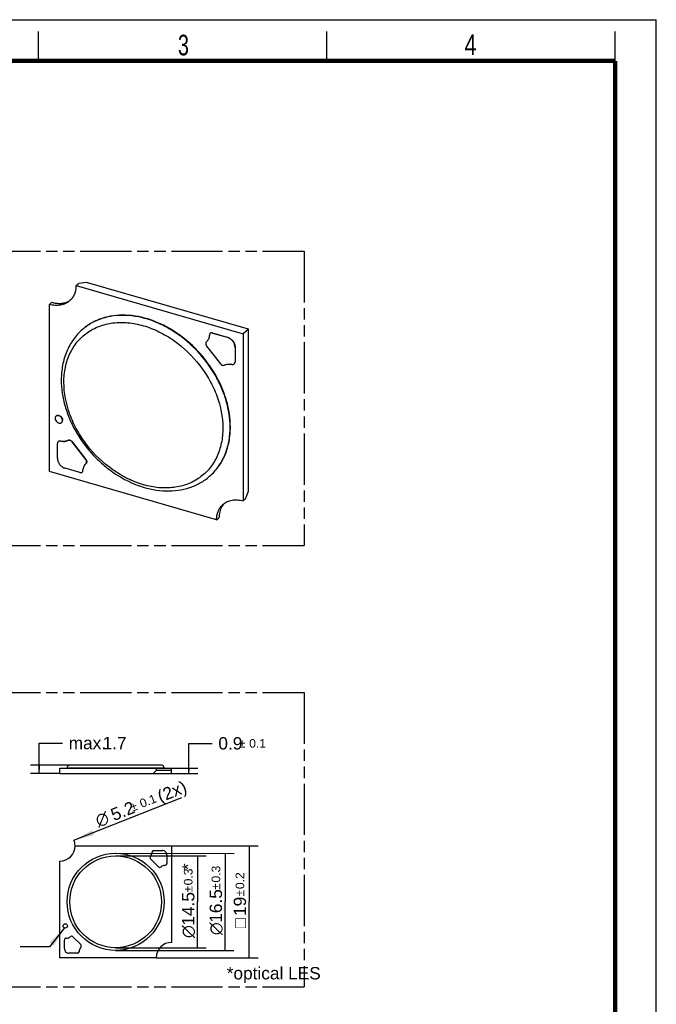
# Model space of a CAD drawing. Header units: millimetres. Extents: x 0 to 210, y 0 to 297.
# Tile 3 of 3: x 102 to 210, y 130 to 297. Entities that reach past the tile are written whole.
import ezdxf
from ezdxf.enums import TextEntityAlignment as Align

# ---------------------------------------------------------------- set-up
doc = ezdxf.new("R2010")
doc.units = ezdxf.units.MM
doc.header["$LTSCALE"] = 19.36
doc.linetypes.add('PHANTOM', pattern=[0.8, 0.45, -0.05, 0.1, -0.05, 0.1, -0.05])
doc.layers.get('0').update_dxf_attribs({"linetype": 'CONTINUOUS'})
for name, color, linetype in [('DEFAULT_3', 7, 'PHANTOM'), ('Z_DIM_2D', 7, 'CONTINUOUS'), ('Z_NOTICE', 7, 'CONTINUOUS')]:
    doc.layers.add(name, color=color, linetype=linetype)
doc.styles.get("Standard").update_dxf_attribs({"font": 'txt', "width": 0.7})
doc.styles.add('TEXTSTYLE_2', font='txt', dxfattribs={"width": 0.75})
doc.styles.add('TEXTSTYLE_3', font='helveticaneueltw1g-ltcn.otf')
doc.styles.add('TEXTSTYLE_4', font='gdt', dxfattribs={"width": 0.7})
doc.dimstyles.new('DIMSTYLE_1', dxfattribs={"dimtxt": 2.1, "dimasz": 3.5, "dimexe": 1.5, "dimexo": 0, "dimgap": 1.05, "dimtad": 1, "dimdec": 3, "dimdsep": 46, "dimtxsty": 'TEXTSTYLE_3', "dimblk": '_FILLED', "dimblk1": '_FILLED', "dimblk2": '_FILLED', "dimcen": 0.09, "dimclrt": 5, "dimazin": 2, "dimtol": 1, "dimtp": 0.1, "dimtm": 0.1, "dimtfac": 1, "dimtdec": 3, "dimtofl": 0, "dimtmove": 0, "dimatfit": 3, "dimldrblk": '_FILLED', "dimfxl": 0, "dimtolj": 1, "dimarcsym": 0})
doc.dimstyles.new('DIMSTYLE_2', dxfattribs={"dimtxt": 2.1, "dimasz": 3.5, "dimexe": 1.5, "dimexo": 0, "dimgap": 1.05, "dimtad": 1, "dimdec": 3, "dimdsep": 46, "dimtxsty": 'TEXTSTYLE_3', "dimblk": '_FILLED', "dimblk1": '_FILLED', "dimblk2": '_FILLED', "dimcen": 0.09, "dimclrt": 5, "dimazin": 2, "dimtp": 0.1, "dimtm": 0.1, "dimtfac": 1, "dimtdec": 3, "dimtofl": 0, "dimtmove": 0, "dimatfit": 3, "dimldrblk": '_FILLED', "dimfxl": 0, "dimtolj": 1, "dimarcsym": 0})
doc.dimstyles.new('DIMSTYLE_3', dxfattribs={"dimtxt": 2.1, "dimasz": 3.5, "dimexe": 1.5, "dimexo": 0, "dimtad": 1, "dimdec": 3, "dimdsep": 46, "dimtxsty": 'TEXTSTYLE_3', "dimblk": '_FILLED', "dimblk1": '_FILLED', "dimblk2": '_FILLED', "dimcen": 0.09, "dimclrt": 5, "dimazin": 2, "dimtol": 1, "dimtp": 0.1, "dimtm": 0.1, "dimtfac": 1, "dimtdec": 3, "dimtofl": 0, "dimtmove": 0, "dimatfit": 1, "dimldrblk": '_FILLED', "dimfxl": 0, "dimtolj": 1, "dimarcsym": 0})
doc.dimstyles.new('DIMSTYLE_4', dxfattribs={"dimtxt": 2.1, "dimasz": 3.5, "dimexe": 1.5, "dimexo": 0, "dimgap": 0.525, "dimtad": 1, "dimdec": 3, "dimdsep": 46, "dimtxsty": 'TEXTSTYLE_3', "dimblk": '_FILLED', "dimblk1": '_FILLED', "dimblk2": '_FILLED', "dimcen": 0.09, "dimclrt": 5, "dimazin": 2, "dimtol": 1, "dimtp": 0.2, "dimtm": 0.2, "dimtfac": 1, "dimtdec": 3, "dimtofl": 0, "dimtmove": 0, "dimatfit": 3, "dimldrblk": '_FILLED', "dimfxl": 0, "dimtolj": 1, "dimarcsym": 0})
doc.dimstyles.new('DIMSTYLE_5', dxfattribs={"dimtxt": 2.1, "dimasz": 3.5, "dimexe": 1.5, "dimexo": 0, "dimgap": 0.525, "dimtad": 1, "dimdec": 3, "dimdsep": 46, "dimtxsty": 'TEXTSTYLE_3', "dimblk": '_FILLED', "dimblk1": '_FILLED', "dimblk2": '_FILLED', "dimcen": 0.09, "dimclrt": 5, "dimazin": 2, "dimtol": 1, "dimtp": 0.3, "dimtm": 0.3, "dimtfac": 1, "dimtdec": 3, "dimtofl": 0, "dimtmove": 0, "dimatfit": 3, "dimldrblk": '_FILLED', "dimfxl": 0, "dimtolj": 1, "dimarcsym": 0})
doc.dimstyles.get("Standard").update_dxf_attribs({"dimtxt": 3.5, "dimasz": 3.5, "dimexe": 1.5, "dimexo": 0, "dimtad": 1, "dimdsep": 46, "dimtxsty": 'Standard', "dimblk": '_FILLED', "dimblk1": '_FILLED', "dimblk2": '_FILLED', "dimcen": 0.09, "dimclrt": 5, "dimazin": 2, "dimtol": 1, "dimtp": 0.05, "dimtm": 0.05, "dimtfac": 1, "dimtofl": 0, "dimtmove": 0, "dimatfit": 3, "dimldrblk": '_FILLED', "dimfxl": 0, "dimtolj": 1, "dimarcsym": 0})

# ---------------------------------------------------------------- blocks, each defined once
blk = doc.blocks.new('*D4')
at = {"layer": 'Z_DIM_2D', "color": 2, "linetype": 'Continuous', "transparency": 16777216}
for p, q in [((105.11, 169.62), (105.11, 174.1)), ((105.11, 174.1), (109.06, 174.1)), ((110.29, 170.32), (103.61, 170.32)), ((105.11, 170.32), (105.11, 169.62)), ((105.11, 168.92), (105.11, 169.62)), ((108.59, 168.92), (103.61, 168.92))]:
    blk.add_line(p, q, dxfattribs=at)
at = {"layer": 'Z_DIM_2D', "color": 5, "linetype": 'Continuous', "transparency": 16777216, "style": 'TEXTSTYLE_3'}
for s, p in [('max. ', (110.11, 173.05)), ('1.7', (115.88, 173.05))]:
    blk.add_text(s, height=2.1, dxfattribs=at).set_placement(p)
blk = doc.blocks.new('_FILLED')
at = {"color": 0, "linetype": 'ByBlock'}
blk.add_solid([(0, 0), (-1, 0.125), (-1, -0.125)], dxfattribs=at)
blk = doc.blocks.new('_NONE')
blk = doc.blocks.new('*D5')
at = {"layer": 'Z_DIM_2D', "color": 2, "linetype": 'Continuous', "transparency": 16777216}
for p, q in [((130.55, 169.37), (130.55, 174.05)), ((130.55, 174.05), (134.5, 174.05)), ((127.59, 169.82), (132.05, 169.82)), ((130.55, 169.82), (130.55, 169.37)), ((130.55, 168.92), (130.55, 169.37)), ((127.59, 168.92), (132.05, 168.92))]:
    blk.add_line(p, q, dxfattribs=at)
at = {"layer": 'Z_DIM_2D', "color": 5, "linetype": 'Continuous', "transparency": 16777216}
for s, height, style, p in [('0.9', 2.1, 'TEXTSTYLE_3', (135.55, 173)), ('`', 1.47, 'TEXTSTYLE_4', (139.07, 173.31)), ('0.1', 1.47, 'TEXTSTYLE_3', (140.79, 173.31))]:
    blk.add_text(s, height=height, dxfattribs=dict(at, style=style)).set_placement(p)
blk = doc.blocks.new('*D7')
at = {"layer": 'Z_DIM_2D', "color": 2, "linetype": 'Continuous', "transparency": 16777216}
blk.add_line((111.01, 157.58), (129.33, 164.84), dxfattribs=at)
at = {"layer": 'Z_DIM_2D', "color": 2, "linetype": 'Continuous', "transparency": 16777216, "xscale": 3.5, "yscale": 3.5, "zscale": 3.5, "rotation": 201.6002434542}
blk.add_blockref('_FILLED', (111.01, 157.58), dxfattribs=at)
at = {"layer": 'Z_DIM_2D', "color": 5, "linetype": 'Continuous', "transparency": 16777216}
for s, height, style, p in [(' (2x)', 2.1, 'TEXTSTYLE_3', (124.95, 163.66)), ('5.2', 2.1, 'TEXTSTYLE_3', (117.78, 160.83)), ('`', 1.47, 'TEXTSTYLE_4', (120.94, 162.42)), ('0.1', 1.47, 'TEXTSTYLE_3', (122.53, 163.05)), ('n', 2.1, 'TEXTSTYLE_4', (115.17, 159.8))]:
    blk.add_text(s, height=height, rotation=21.6002, dxfattribs=dict(at, style=style)).set_placement(p)
blk = doc.blocks.new('*D9')
at = {"layer": 'Z_DIM_2D', "color": 2, "linetype": 'Continuous', "transparency": 16777216}
for p, q in [((127.59, 156.63), (142.29, 156.63)), ((140.79, 156.63), (140.79, 147.13)), ((140.79, 137.63), (140.79, 147.13)), ((124.99, 137.63), (142.29, 137.63))]:
    blk.add_line(p, q, dxfattribs=at)
at = {"layer": 'Z_DIM_2D', "color": 5, "linetype": 'Continuous', "transparency": 16777216}
for s, height, style, p in [('0.2', 1.47, 'TEXTSTYLE_3', (139.95, 150.71)), ('19', 2.1, 'TEXTSTYLE_3', (140.26, 146.35)), ('`', 1.47, 'TEXTSTYLE_4', (139.95, 148.61)), ('o', 2.1, 'TEXTSTYLE_4', (140.26, 143.49))]:
    blk.add_text(s, height=height, rotation=90, dxfattribs=dict(at, style=style)).set_placement(p, align=Align.CENTER)
blk = doc.blocks.new('*D12')
at = {"layer": 'Z_DIM_2D', "color": 2, "linetype": 'Continuous', "transparency": 16777216}
for p, q in [((118.1, 154.93), (133.5, 154.91)), ((132, 154.91), (131.99, 147.11)), ((131.98, 139.31), (131.99, 147.11)), ((118.08, 139.33), (133.48, 139.31))]:
    blk.add_line(p, q, dxfattribs=at)
at = {"layer": 'Z_DIM_2D', "color": 5, "linetype": 'Continuous', "transparency": 16777216}
for s, height, style, p in [('*', 2.1, 'TEXTSTYLE_3', (131.47, 153.07)), ('0.3', 1.47, 'TEXTSTYLE_3', (131.16, 151.35)), ('`', 1.47, 'TEXTSTYLE_4', (131.15, 149.26)), ('14.5', 2.1, 'TEXTSTYLE_3', (131.47, 145.93)), ('n', 2.1, 'TEXTSTYLE_4', (131.46, 142.06))]:
    blk.add_text(s, height=height, rotation=89.9382, dxfattribs=dict(at, style=style)).set_placement(p, align=Align.CENTER)
blk = doc.blocks.new('*D13')
at = {"layer": 'Z_DIM_2D', "color": 2, "linetype": 'Continuous', "transparency": 16777216}
for p, q in [((118.1, 155.38), (138.21, 155.36)), ((136.71, 155.36), (136.7, 147.11)), ((136.69, 138.86), (136.7, 147.11)), ((118.08, 138.88), (138.19, 138.86))]:
    blk.add_line(p, q, dxfattribs=at)
at = {"layer": 'Z_DIM_2D', "color": 5, "linetype": 'Continuous', "transparency": 16777216}
for s, height, style, p in [('0.3', 1.47, 'TEXTSTYLE_3', (135.87, 151.83)), ('16.5', 2.1, 'TEXTSTYLE_3', (136.17, 146.42)), ('`', 1.47, 'TEXTSTYLE_4', (135.86, 149.74)), ('n', 2.1, 'TEXTSTYLE_4', (136.17, 142.55))]:
    blk.add_text(s, height=height, rotation=89.9441, dxfattribs=dict(at, style=style)).set_placement(p, align=Align.CENTER)

msp = doc.modelspace()

# ---------------------------------------------------------------- linework, layer by layer
at = {"color": 2, "linetype": 'Continuous'}
for p, q in [((0, 297), (210, 297)), ((210, 0), (210, 297)), ((105, 290), (105, 295)), ((154, 290), (154, 295)), ((203, 290), (203, 295))]:
    msp.add_line(p, q, dxfattribs=at)
at = {"color": 7, "linetype": 'Continuous'}
for p, q in [((111.3542, 251.8365), (111.7542, 252.1829)), ((111.3542, 251.8365), (139.7598, 243.6365)), ((113.1202, 252.3659), (111.7542, 252.1829)), ((140.6598, 244.4159), (113.1202, 252.3659)), ((107.2509, 248.9796), (106.8509, 248.6331)), ((106.8509, 220.2275), (106.8509, 248.6331)), ((112.5036, 244.4048), (112.4536, 244.3615)), ((140.6598, 244.4159), (139.7598, 243.6365)), ((140.6598, 216.8763), (140.6598, 244.4159)), ((134.1448, 243.6813), (134.1648, 243.6986)), ((134.5615, 243.7559), (134.5815, 243.7732)), ((134.5615, 243.7559), (137.0463, 243.0386)), ((134.5815, 243.7732), (137.0663, 243.0559)), ((137.0663, 243.0559), (137.0463, 243.0386)), ((139.7598, 243.6365), (139.7598, 215.2308)), ((133.5358, 242.2661), (133.5558, 242.2834)), ((133.5856, 242.3019), (133.5359, 242.266)), ((133.5612, 241.5512), (135.8882, 238.5524)), ((138.3813, 241.3038), (138.4013, 241.3211)), ((138.3813, 241.3038), (138.3813, 238.8181)), ((138.4016, 241.321), (138.4013, 238.8354)), ((136.666, 238.3754), (136.646, 238.3581)), ((138.244, 238.5131), (138.264, 238.5304)), ((138.4013, 238.8354), (138.3813, 238.8181)), ((107.9584, 229.6488), (107.9784, 229.6661)), ((108.9076, 228.5527), (108.9276, 228.57)), ((108.1894, 222.5256), (108.1894, 225.0113)), ((108.3267, 225.3163), (108.3467, 225.3336)), ((108.8698, 225.3693), (108.8498, 225.352)), ((109.9447, 225.4886), (109.9247, 225.4713)), ((113.0095, 222.2782), (110.6825, 225.277)), ((110.7025, 225.2943), (113.0295, 222.2955)), ((113.0349, 221.5633), (113.0549, 221.5806)), ((135.2565, 212.0275), (106.8509, 220.2275)), ((112.0092, 220.0734), (109.5244, 220.7907)), ((112.4251, 220.1434), (112.4451, 220.1607)), ((112.5462, 220.3036), (112.5262, 220.2863)), ((134.1071, 219.4592), (134.0571, 219.4159)), ((140.1598, 215.5773), (140.6598, 216.8763)), ((140.1598, 215.5773), (139.7598, 215.2308)), ((135.2565, 212.0275), (135.6565, 212.3739)), ((108.5918, 168.919), (108.5918, 169.819)), ((108.5918, 169.819), (127.5918, 169.819)), ((109.1543, 169.819), (109.1543, 169.839)), ((109.1543, 169.839), (112.2465, 169.839)), ((109.3756, 169.819), (109.3756, 169.839)), ((109.8418, 169.869), (109.8418, 169.839)), ((110.1469, 169.819), (110.1469, 169.839)), ((125.8918, 170.319), (110.2918, 170.319)), ((111.88, 169.819), (111.88, 169.839)), ((112.1449, 169.819), (112.1449, 169.839)), ((112.2469, 169.839), (112.2469, 169.819)), ((124.4918, 168.919), (124.9918, 169.419)), ((124.9918, 169.819), (124.9918, 169.419)), ((127.5918, 169.419), (124.9918, 169.419)), ((126.3418, 169.869), (126.3418, 169.819)), ((126.3418, 169.839), (126.8074, 169.839)), ((126.4262, 169.819), (126.4262, 169.839)), ((126.8074, 169.819), (126.8074, 169.839)), ((127.5918, 168.919), (127.5918, 169.819)), ((108.5918, 168.919), (127.5918, 168.919)), ((111.1918, 156.6251), (127.5918, 156.6251)), ((124.6021, 155.841), (126.0367, 155.841)), ((127.5918, 156.6251), (127.5918, 140.2251)), ((108.5918, 137.6251), (108.5918, 154.0251)), ((124.0245, 154.4014), (125.368, 153.0579)), ((126.8074, 155.0619), (126.8074, 153.6268)), ((109.3762, 139.1883), (109.3762, 140.6235)), ((112.159, 139.8489), (110.8155, 141.1924)), ((124.9918, 137.6251), (108.5918, 137.6251)), ((111.5815, 138.4092), (110.1469, 138.4092))]:
    msp.add_line(p, q, dxfattribs=at)
at = {"color": 9, "linetype": 'Continuous'}
for p, q in [((110.6825, 225.277), (110.7025, 225.2943)), ((113.0295, 222.2955), (113.0095, 222.2782)), ((109.8418, 169.869), (126.3418, 169.869)), ((111.5815, 169.839), (111.5815, 169.819))]:
    msp.add_line(p, q, dxfattribs=at)
at = {"color": 7, "linetype": 'Continuous', "const_width": 0.7}
for points in [[(7, 290), (203, 290)], [(203, 7), (203, 290)]]:
    msp.add_lwpolyline(points, dxfattribs=at)
at = {"color": 7, "linetype": 'Continuous'}
for centre, radius in [((118.0918, 147.1251), 8.25), ((109.5168, 143.0251), 0.3625)]:
    msp.add_circle(centre, radius, dxfattribs=at)
at = {"color": 9, "linetype": 'Continuous'}
msp.add_circle((118.0918, 147.1251), 7.8, dxfattribs=at)
at = {"color": 7, "linetype": 'Continuous'}
for centre, radius, start, end in [((108.6863, 251.843), 3.021, 293.642691, 305.369754), ((134.3906, 243.3989), 0.3744, 131.03673, 141.894136), ((132.296, 243.4156), 1.704, 319.185423, 320.051715), ((137.1038, 241.3534), 1.2784, 357.773615, 0.006133), ((109.4669, 222.4759), 1.2784, 177.773615, 180.006133), ((112.818, 221.8107), 0.3288, 300.548267, 311.146058), ((138.7546, 212.7222), 3.0355, 141.031205, 149.195119), ((110.2918, 169.869), 0.45, 90, 180), ((125.8918, 169.869), 0.45, 0, 90), ((108.5918, 156.6251), 2.6, 270, 360), ((122.8047, 155.6919), 1.5001, 325.344367, 357.711631), ((124.6079, 155.5151), 0.326, 91.024661, 158.984368), ((126.0575, 155.0908), 0.7505, 357.792096, 91.587577), ((124.2367, 154.6135), 0.3, 131.305811, 225), ((125.5802, 153.27), 0.3, 225.000356, 318.693833), ((126.6585, 151.8381), 1.5, 98.911759, 124.656356), ((126.4817, 153.6412), 0.326, 260.183397, 357.458411), ((109.7018, 140.609), 0.326, 80.183397, 177.458411), ((109.525, 142.4121), 1.5, 278.911759, 304.656356), ((110.6034, 140.9802), 0.3, 45, 138.694189), ((110.1261, 139.1594), 0.7505, 177.792096, 271.587577), ((113.3789, 138.5584), 1.5001, 145.344367, 177.711631), ((111.9469, 139.6367), 0.3, 311.306167, 44.999644), ((127.5918, 137.6251), 2.6, 90, 180), ((111.5815, 138.7268), 0.3176, 270, 340.009029)]:
    msp.add_arc(centre, radius, start, end, dxfattribs=at)
at = {"color": 9, "linetype": 'Continuous'}
msp.add_arc((118.5386, 237.3386), 9.2922, 130.500231, 130.907212, dxfattribs=at)
at = {"color": 7, "linetype": 'Continuous'}
for points, knots in [([(111.3542, 251.8365), (111.3542, 251.5761), (111.3095, 251.0661), (111.0992, 250.3445), (110.7502, 249.7098), (110.4306, 249.3578), (110.2549, 249.2058)], [0, 0, 0, 0, 0.26602241, 0.51959808, 0.76263904, 1, 1, 1, 1]), ([(110.2549, 249.2058), (110.0438, 249.0231), (109.558, 248.712), (108.7117, 248.4601), (107.7861, 248.4264), (107.1623, 248.5432), (106.8509, 248.6331)], [0, 0, 0, 0, 0.23327144, 0.47428961, 0.72921167, 1, 1, 1, 1]), ([(107.2509, 248.9796), (107.4811, 248.9131), (107.9421, 248.8151), (108.6328, 248.7782), (109.2915, 248.8584), (109.7046, 248.9908), (109.8979, 249.0755)], [0, 0, 0, 0, 0.26632934, 0.5215563, 0.76540754, 1, 1, 1, 1]), ([(137.5948, 227.807), (137.5948, 229.3092), (137.2315, 231.6163), (136.1764, 234.5476), (134.7023, 237.4732), (132.2147, 240.8062), (129.0573, 243.4942), (126.26, 245.1153), (123.458, 246.2968), (120.5462, 246.8879), (117.7361, 246.7586), (115.7929, 246.321), (114.0208, 245.5471), (112.9774, 244.8151), (112.5037, 244.4047)], [0, 0, 0, 0, 0.12455249, 0.19040654, 0.25795675, 0.39552906, 0.53213139, 0.59854745, 0.66290917, 0.78384863, 0.84063114, 0.89517331, 0.94803666, 1, 1, 1, 1]), ([(112.4536, 244.3615), (111.8749, 243.8604), (110.8246, 242.7039), (109.6793, 240.6277), (108.9904, 238.2821), (108.8454, 236.6296), (108.8454, 235.7887)], [0, 0, 0, 0, 0.23974407, 0.48397689, 0.73661373, 1, 1, 1, 1]), ([(134.0445, 243.5431), (134.0353, 243.3164), (133.9579, 242.8765), (133.7385, 242.4841), (133.6023, 242.3215)], [0, 0, 0, 0, 0.51682423, 1, 1, 1, 1]), ([(134.5615, 243.7559), (134.4877, 243.7759), (134.3712, 243.7854), (134.2302, 243.7421), (134.1707, 243.7038), (134.1448, 243.6813)], [0, 0, 0, 0, 0.52337923, 0.76540045, 1, 1, 1, 1]), ([(138.3822, 241.3536), (138.3822, 241.5353), (138.303, 241.9142), (138.0099, 242.4184), (137.5816, 242.8215), (137.227, 242.9915), (137.0463, 243.0386)], [0, 0, 0, 0, 0.23847531, 0.49540338, 0.75491483, 1, 1, 1, 1]), ([(137.0663, 243.0559), (137.2469, 243.0088), (137.6013, 242.839), (138.0294, 242.4363), (138.3226, 241.9326), (138.402, 241.5539), (138.402, 241.3723)], [0, 0, 0, 0, 0.24507304, 0.50457351, 0.76151378, 1, 1, 1, 1]), ([(133.4297, 242.1018), (133.4262, 242.0909), (133.4139, 242.0454), (133.409, 241.9981), (133.409, 241.9625)], [0, 0, 0, 0, 0.24314059, 1, 1, 1, 1]), ([(133.409, 241.9625), (133.409, 241.9276), (133.4238, 241.78), (133.492, 241.6403), (133.5612, 241.5512)], [0, 0, 0, 0, 0.23626739, 1, 1, 1, 1]), ([(133.5358, 242.266), (133.5114, 242.2448), (133.4677, 242.1943), (133.4398, 242.1336), (133.4297, 242.1018)], [0, 0, 0, 0, 0.49188543, 1, 1, 1, 1]), ([(135.8882, 238.5524), (135.9377, 238.4886), (136.0538, 238.3785), (136.2606, 238.2782), (136.473, 238.2626), (136.5988, 238.318), (136.646, 238.3581)], [0, 0, 0, 0, 0.28095517, 0.54673385, 0.78482845, 1, 1, 1, 1]), ([(136.646, 238.3581), (136.8095, 238.4239), (137.168, 238.5102), (137.5353, 238.5018), (137.7209, 238.4774)], [0, 0, 0, 0, 0.48488136, 1, 1, 1, 1]), ([(137.7209, 238.4774), (137.7668, 238.4562), (137.8607, 238.4248), (138.0038, 238.4126), (138.1367, 238.4402), (138.2123, 238.4855), (138.2441, 238.513)], [0, 0, 0, 0, 0.27444198, 0.53232965, 0.77171425, 1, 1, 1, 1]), ([(138.2441, 238.513), (138.2856, 238.5491), (138.3541, 238.6452), (138.3786, 238.7594), (138.3813, 238.8181)], [0, 0, 0, 0, 0.48357787, 1, 1, 1, 1]), ([(108.8454, 235.7887), (108.8454, 234.2842), (109.2065, 231.9779), (110.26, 229.0527), (111.7252, 226.1485), (113.7106, 223.4967), (116.0987, 221.2357), (118.6689, 219.3138), (121.5021, 217.8934), (124.4454, 217.1156), (126.6037, 216.8761), (128.6971, 216.9822), (130.6783, 217.4376), (132.4949, 218.2385), (133.5685, 218.9927), (134.0571, 219.4159)], [0, 0, 0, 0, 0.12443097, 0.18984883, 0.25678813, 0.39288731, 0.46101451, 0.52828794, 0.65790367, 0.71976381, 0.779356, 0.83677379, 0.89233026, 0.94654182, 1, 1, 1, 1]), ([(107.8291, 229.4457), (107.8251, 229.4328), (107.811, 229.3794), (107.8052, 229.3238), (107.8052, 229.282)], [0, 0, 0, 0, 0.2443156, 1, 1, 1, 1]), ([(107.8052, 229.282), (107.8052, 229.1465), (107.8947, 228.8661), (108.1419, 228.6037), (108.3916, 228.4766), (108.5826, 228.4382), (108.763, 228.4595), (108.8658, 228.5166), (108.9076, 228.5527)], [0, 0, 0, 0, 0.25708024, 0.53083106, 0.66209798, 0.78365636, 0.8951607, 1, 1, 1, 1]), ([(107.9584, 229.6488), (107.9283, 229.6228), (107.8746, 229.5602), (107.8412, 229.4852), (107.8291, 229.4457)], [0, 0, 0, 0, 0.49071692, 1, 1, 1, 1]), ([(109.0609, 228.9195), (109.0609, 229.055), (108.9713, 229.3354), (108.7241, 229.5978), (108.4744, 229.725), (108.2835, 229.7634), (108.1031, 229.7421), (108.0002, 229.6849), (107.9584, 229.6488)], [0, 0, 0, 0, 0.25708024, 0.53083106, 0.66209798, 0.78365636, 0.8951607, 1, 1, 1, 1]), ([(108.1381, 229.7521), (108.2387, 229.7813), (108.413, 229.7716), (108.6202, 229.6819), (108.8225, 229.5396), (109.0141, 229.2952), (109.0809, 229.0531), (109.0809, 228.9368)], [0, 0, 0, 0, 0.22439357, 0.35040468, 0.48267496, 0.75070948, 1, 1, 1, 1]), ([(108.9076, 228.5527), (108.957, 228.5954), (109.0375, 228.7116), (109.0609, 228.8491), (109.0609, 228.9195)], [0, 0, 0, 0, 0.48099748, 1, 1, 1, 1]), ([(134.107, 219.4593), (134.6643, 219.9421), (135.6785, 221.0588), (136.7852, 223.0726), (137.4538, 225.3619), (137.5948, 226.9804), (137.5948, 227.807)], [0, 0, 0, 0, 0.2374171, 0.48041399, 0.73382095, 1, 1, 1, 1]), ([(108.2217, 225.1653), (108.2169, 225.1533), (108.1998, 225.1036), (108.1912, 225.051), (108.1894, 225.0113)], [0, 0, 0, 0, 0.24431817, 1, 1, 1, 1]), ([(108.3267, 225.3163), (108.3152, 225.3064), (108.2711, 225.2631), (108.2387, 225.2085), (108.2217, 225.1653)], [0, 0, 0, 0, 0.24631012, 1, 1, 1, 1]), ([(108.8498, 225.352), (108.8039, 225.3732), (108.71, 225.4045), (108.5669, 225.4168), (108.434, 225.3891), (108.3584, 225.3439), (108.3267, 225.3163)], [0, 0, 0, 0, 0.27444198, 0.53232965, 0.77171425, 1, 1, 1, 1]), ([(108.4195, 225.3829), (108.4511, 225.3992), (108.5212, 225.4237), (108.6766, 225.4352), (108.7958, 225.4035), (108.8698, 225.3693)], [0, 0, 0, 0, 0.22995518, 0.47303035, 1, 1, 1, 1]), ([(109.9247, 225.4713), (109.7612, 225.4055), (109.4027, 225.3191), (109.0355, 225.3275), (108.8498, 225.352)], [0, 0, 0, 0, 0.48488136, 1, 1, 1, 1]), ([(108.8698, 225.3693), (109.0555, 225.3448), (109.4227, 225.3365), (109.7812, 225.4228), (109.9447, 225.4886)], [0, 0, 0, 0, 0.51511864, 1, 1, 1, 1]), ([(110.6825, 225.277), (110.633, 225.3408), (110.5169, 225.4509), (110.3101, 225.5512), (110.0977, 225.5668), (109.9719, 225.5113), (109.9247, 225.4713)], [0, 0, 0, 0, 0.28095527, 0.54673407, 0.78482859, 1, 1, 1, 1]), ([(109.9447, 225.4886), (109.9919, 225.5287), (110.1177, 225.5841), (110.3301, 225.5685), (110.5369, 225.4682), (110.653, 225.3581), (110.7025, 225.2943)], [0, 0, 0, 0, 0.2151696, 0.45326213, 0.71904277, 1, 1, 1, 1]), ([(108.1885, 222.4758), (108.1885, 222.2941), (108.2677, 221.9152), (108.5608, 221.4109), (108.9891, 221.0079), (109.3437, 220.8379), (109.5244, 220.7907)], [0, 0, 0, 0, 0.23847531, 0.49540338, 0.75491483, 1, 1, 1, 1]), ([(112.5262, 220.2863), (112.5355, 220.5174), (112.6157, 220.9659), (112.8438, 221.3639), (112.9851, 221.5275)], [0, 0, 0, 0, 0.51701955, 1, 1, 1, 1]), ([(113.0348, 221.5634), (113.0775, 221.6007), (113.1475, 221.7031), (113.1731, 221.8937), (113.1262, 222.0953), (113.0544, 222.2203), (113.0095, 222.2782)], [0, 0, 0, 0, 0.21791599, 0.45492505, 0.71862631, 1, 1, 1, 1]), ([(113.0295, 222.2955), (113.0744, 222.2376), (113.1462, 222.1126), (113.1931, 221.911), (113.1675, 221.7204), (113.0975, 221.6181), (113.0548, 221.5807)], [0, 0, 0, 0, 0.28137202, 0.54507098, 0.7820814, 1, 1, 1, 1]), ([(112.0092, 220.0734), (112.0826, 220.0523), (112.1988, 220.041), (112.3399, 220.083), (112.3993, 220.121), (112.425, 220.1434)], [0, 0, 0, 0, 0.52409492, 0.76591121, 1, 1, 1, 1]), ([(112.425, 220.1434), (112.436, 220.1529), (112.4779, 220.1941), (112.5096, 220.2454), (112.5262, 220.2863)], [0, 0, 0, 0, 0.24765436, 1, 1, 1, 1]), ([(135.3141, 212.727), (135.3465, 212.919), (135.4382, 213.2923), (135.6627, 213.814), (135.9666, 214.2767), (136.2195, 214.5403), (136.3558, 214.6582)], [0, 0, 0, 0, 0.26121039, 0.51317421, 0.75833691, 1, 1, 1, 1]), ([(136.1473, 214.2767), (135.9831, 214.0018), (135.7319, 213.379), (135.6565, 212.7147), (135.6565, 212.3739)], [0, 0, 0, 0, 0.48443331, 1, 1, 1, 1]), ([(136.3558, 214.6582), (136.567, 214.8409), (137.0527, 215.152), (137.899, 215.4039), (138.8246, 215.4376), (139.4484, 215.3208), (139.7598, 215.2308)], [0, 0, 0, 0, 0.23327144, 0.47428961, 0.72921167, 1, 1, 1, 1]), ([(135.2565, 212.0275), (135.2565, 212.087), (135.2612, 212.321), (135.285, 212.5548), (135.3141, 212.727)], [0, 0, 0, 0, 0.25398651, 1, 1, 1, 1])]:
    msp.add_open_spline(points, degree=3, knots=knots, dxfattribs=at)
at = {"color": 9, "linetype": 'Continuous'}
for points, knots in [([(137.5448, 227.7637), (137.5448, 229.2625), (137.1832, 231.5643), (136.1325, 234.4895), (134.6646, 237.4097), (132.1865, 240.7384), (129.0403, 243.4263), (126.2517, 245.0508), (123.4568, 246.2383), (120.551, 246.8387), (117.7435, 246.7225), (115.8003, 246.296), (114.0261, 245.5342), (112.9794, 244.8107), (112.5037, 244.4044)], [0, 0, 0, 0, 0.12449517, 0.19031333, 0.2578265, 0.39533779, 0.53191751, 0.59834199, 0.66272614, 0.78374647, 0.84057419, 0.89515513, 0.94804043, 1, 1, 1, 1]), ([(109.2954, 235.399), (109.2954, 236.2566), (109.4554, 237.9333), (110.2202, 240.2825), (111.4847, 242.301), (113.1999, 243.8981), (115.2922, 245.0021), (117.6676, 245.5715), (120.2279, 245.5934), (122.875, 245.0754), (125.5121, 244.0416), (128.9134, 242.0154), (131.8584, 239.1813), (134.093, 235.818), (135.728, 232.3155), (136.3154, 229.4534), (136.3154, 227.599)], [0, 0, 0, 0, 0.05984558, 0.11655251, 0.17089254, 0.22425615, 0.27819335, 0.33413666, 0.3930892, 0.45549089, 0.52122921, 0.58973192, 0.7308251, 0.80151077, 0.870604, 1, 1, 1, 1]), ([(136.3154, 227.599), (136.3154, 226.7413), (136.1553, 225.0646), (135.3905, 222.7155), (134.126, 220.697), (132.4108, 219.0998), (130.3185, 217.9959), (127.9431, 217.4264), (125.3829, 217.4046), (122.7357, 217.9226), (120.0986, 218.9564), (116.6973, 220.9825), (113.7523, 223.8166), (111.5177, 227.18), (109.8827, 230.6825), (109.2954, 233.5446), (109.2954, 235.399)], [0, 0, 0, 0, 0.05984558, 0.11655251, 0.17089254, 0.22425615, 0.27819335, 0.33413666, 0.3930892, 0.45549089, 0.52122921, 0.58973192, 0.7308251, 0.80151077, 0.870604, 1, 1, 1, 1]), ([(134.057, 219.416), (134.6143, 219.8988), (135.6285, 221.0155), (136.7352, 223.0293), (137.4038, 225.3186), (137.5448, 226.9371), (137.5448, 227.7637)], [0, 0, 0, 0, 0.2374171, 0.48041399, 0.73382096, 1, 1, 1, 1])]:
    msp.add_open_spline(points, degree=3, knots=knots, dxfattribs=at)
at = {"color": 7, "linetype": 'Continuous'}
for points in [[(134.096, 243.6299), (134.0752, 243.6034), (134.0579, 243.574), (134.0445, 243.5431)], [(138.4016, 241.321), (138.4023, 241.3381), (138.402, 241.3552), (138.402, 241.3723)]]:
    msp.add_open_spline(points, degree=3, dxfattribs=at)
at = {"layer": 'DEFAULT_3', "color": 91, "linetype": 'PHANTOM', "true_color": 0x80ff80}
for p, q in [((50.1286, 257.68), (150.1286, 257.68)), ((150.1286, 257.68), (150.1286, 207.68)), ((50.1286, 207.68), (150.1286, 207.68)), ((50.1286, 182.68), (150.1286, 182.68)), ((150.1286, 182.68), (150.1286, 132.68)), ((50.1286, 132.68), (150.1286, 132.68))]:
    msp.add_line(p, q, dxfattribs=at)
at = {"layer": 'Z_DIM_2D', "color": 2, "linetype": 'Continuous'}
msp.add_arc((108.5918, 156.6251), 2.6, 0, 21.600243, dxfattribs=at)

# ---------------------------------------------------------------- texts
at = {"color": 5, "linetype": 'Continuous', "style": 'TEXTSTYLE_2'}
for s, width, p in [('3', 0.714286, (128.6839, 290.9429)), ('4', 0.785714, (177.3831, 290.9911))]:
    msp.add_text(s, height=3.5, dxfattribs=dict(at, width=width)).set_placement(p)
at = {"layer": 'Z_NOTICE', "color": 5, "linetype": 'Continuous', "style": 'TEXTSTYLE_3'}
msp.add_text('*optical LES', height=2.1, dxfattribs=at).set_placement((136.9774, 133.9409))

# ---------------------------------------------------------------- dimensions: what is measured, and where the dimension line sits
at = {"layer": 'Z_DIM_2D', "color": 2, "linetype": 'Continuous'}
for base, p1, p2, angle, text, dimstyle, override, picture, middle in [((105.1082, 170.319), (108.5918, 168.919), (110.2918, 170.319), 90, 'max. <>', 'DIMSTYLE_2', {"dimtad": 0, "dimtih": 1, "dimtoh": 1, "dimblk1": 'NONE', "dimblk2": 'NONE', "dimsah": 1}, '*D4', (114.7549, 174.0952)), ((140.7876, 137.6251), (127.5918, 156.6251), (124.9918, 137.6251), 270, '{\\fgdt;o}<>', 'DIMSTYLE_4', {"dimblk1": 'NONE', "dimblk2": 'NONE', "dimsah": 1}, '*D9', (140.7876, 146.9944)), ((132.0005, 154.9101), (118.0834, 139.3251), (118.1002, 154.9251), 89.938215, '%%c<>*', 'DIMSTYLE_5', {"dimblk1": 'NONE', "dimblk2": 'NONE', "dimsah": 1}, '*D12', (131.9921, 147.1101)), ((136.7087, 155.357), (118.0837, 138.8751), (118.0998, 155.3751), 89.944099, '%%c<>', 'DIMSTYLE_5', {"dimblk1": 'NONE', "dimblk2": 'NONE', "dimsah": 1}, '*D13', (136.7007, 147.1068))]:
    dim = msp.add_linear_dim(base=base, p1=p1, p2=p2, angle=angle, text=text, dimstyle=dimstyle, override=override, dxfattribs=at)
    dim.commit()
    dim.dimension.update_dxf_attribs({"geometry": picture, "text_midpoint": middle, "dimtype": 160})
dim = msp.add_linear_dim(base=(130.5464, 168.919), p1=(127.5918, 169.819), p2=(127.5918, 168.919), angle=270, dimstyle='DIMSTYLE_1', override={"dimtad": 0, "dimtih": 1, "dimtoh": 1, "dimblk1": 'NONE', "dimblk2": 'NONE', "dimsah": 1}, dxfattribs=at)
dim.commit()
dim.dimension.update_dxf_attribs({"geometry": '*D5', "text_midpoint": (139.4011, 174.0468), "dimtype": 160})
dim = msp.add_diameter_dim_2p(p1=(111.0092, 157.5822), p2=(106.1744, 155.668), text='%%c<> (2x)', dimstyle='DIMSTYLE_3', override={"dimpost": '<>'}, dxfattribs=at)
dim.commit()
dim.dimension.update_dxf_attribs({"geometry": '*D7', "text_midpoint": (121.7674, 163.5357), "dimtype": 163})

# ---------------------------------------------------------------- leaders
at = {"layer": 'Z_NOTICE', "color": 2, "linetype": 'Continuous'}
msp.add_leader([(109.4221, 142.6759), (106.8539, 139.4707), (101.8539, 139.4707)], dimstyle='Standard', override={"dimtad": 0}, dxfattribs=at)

doc.saveas('drawing.dxf')
